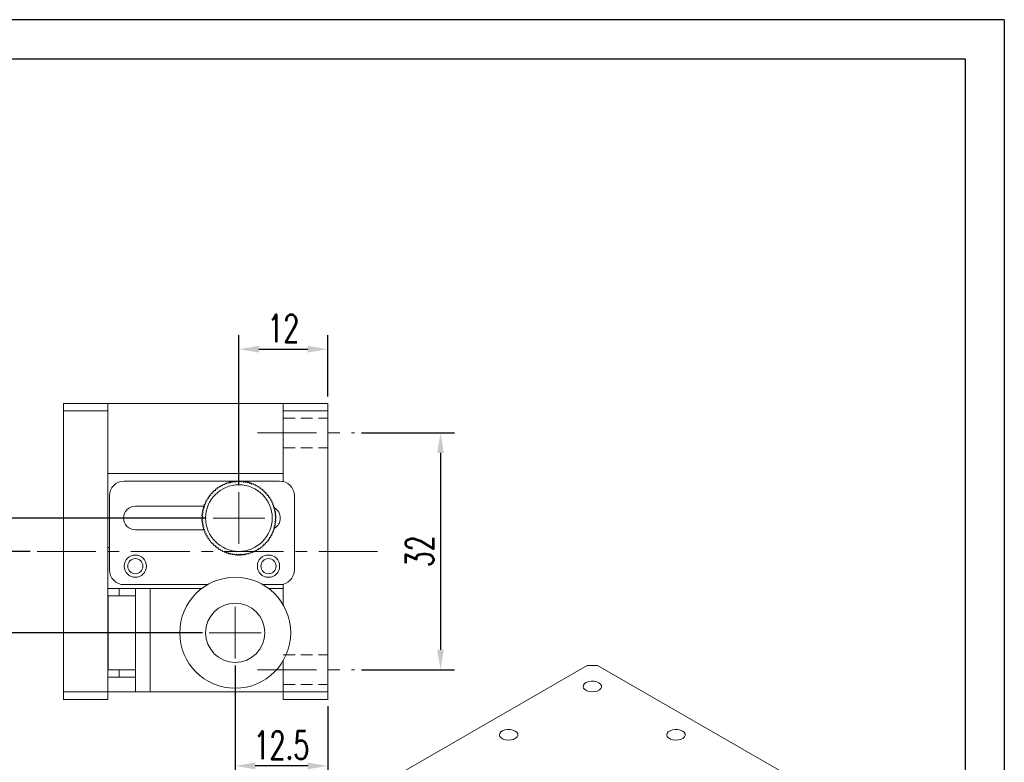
# Model space of a CAD drawing. Header units: millimetres. Extents: x 974 to 1271, y 297 to 507.
# Tile 5 of 5: x 1137 to 1271, y 406 to 507. Entities that reach past the tile are written whole.
import ezdxf

# ---------------------------------------------------------------- set-up
doc = ezdxf.new("R2010")
doc.units = ezdxf.units.MM
doc.header["$LTSCALE"] = 0.5
doc.linetypes.add('CENTER', pattern=[50.8, 31.75, -6.35, 6.35, -6.35])
doc.linetypes.add('DASHED2', pattern=[9.525, 6.35, -3.175])
doc.layers.get('0').update_dxf_attribs({"lineweight": 25})
for name, color, linetype, lineweight in [('中心线', 5, 'CENTER', 15), ('外框', 7, 'Continuous', 25), ('标注', 1, 'Continuous', 15), ('虚线', 6, 'DASHED2', 15)]:
    doc.layers.add(name, color=color, linetype=linetype, lineweight=lineweight)
doc.styles.get("Standard").update_dxf_attribs({"font": 'txt.shx', "width": 0.67})
doc.dimstyles.new('1.5', dxfattribs={"dimscale": 1.5, "dimtxt": 2.5, "dimasz": 1.8, "dimexe": 1.25, "dimexo": 0.625, "dimtad": 1, "dimdsep": 46, "dimtxsty": 'Standard', "dimcen": 1.8, "dimadec": 0, "dimazin": 0, "dimtfac": 1, "dimtmove": 0, "dimatfit": 3, "dimfxl": 0, "dimarcsym": 0})

# ---------------------------------------------------------------- blocks, each defined once
blk = doc.blocks.new('Y')
at = {"lineweight": 30}
for points in [[(-3857.44, 2213.99), (-4154.44, 2213.99), (-4154.44, 2003.97)], [(-4136.76, 2009.27), (-4136.76, 2208.69), (-3862.74, 2208.69)]]:
    blk.add_lwpolyline(points, dxfattribs=at)
blk = doc.blocks.new('W')
at = {"lineweight": 30}
for p, q in [((-3857.44, 2213.99), (-3857.44, 2003.97)), ((-3857.44, 2213.99), (-3857.44, 2003.97)), ((-3862.74, 2208.69), (-3862.74, 2009.27))]:
    blk.add_line(p, q, dxfattribs=at)
blk.add_blockref('Y', (0, 0))
blk = doc.blocks.new('*D37')
at = {"layer": 'Defpoints', "color": 0, "transparency": 16777216}
for p in [(1166.59, 420.29), (1179.09, 414.79), (1166.59, 405.79)]:
    blk.add_point(p, dxfattribs=at)
at = {"layer": '标注', "color": 0, "lineweight": -2, "transparency": 16777216}
for p, q in [((1166.59, 419.35), (1166.59, 403.91)), ((1179.09, 413.85), (1179.09, 403.91)), ((1176.39, 405.79), (1169.29, 405.79))]:
    blk.add_line(p, q, dxfattribs=at)
at = {"layer": '标注', "color": 0, "transparency": 16777216}
for points in [[(1169.29, 406.24), (1169.29, 405.34), (1166.59, 405.79)], [(1176.39, 406.24), (1176.39, 405.34), (1179.09, 405.79)]]:
    blk.add_solid(points, dxfattribs=at)
at = {"layer": '标注', "color": 0, "transparency": 16777216, "insert": (1172.84, 408.6), "char_height": 3.75, "attachment_point": 5}
blk.add_mtext('12.5', dxfattribs=at)
blk = doc.blocks.new('*D42')
at = {"layer": 'Defpoints', "color": 0, "transparency": 16777216}
for p in [(1179.09, 462.11), (1179.09, 454.79), (1167.09, 442.79)]:
    blk.add_point(p, dxfattribs=at)
at = {"layer": '标注', "color": 0, "lineweight": -2, "transparency": 16777216}
for p, q in [((1167.09, 443.73), (1167.09, 463.99)), ((1179.09, 455.73), (1179.09, 463.99)), ((1169.79, 462.11), (1176.39, 462.11))]:
    blk.add_line(p, q, dxfattribs=at)
at = {"layer": '标注', "color": 0, "transparency": 16777216}
for points in [[(1169.79, 462.56), (1169.79, 461.66), (1167.09, 462.11)], [(1176.39, 462.56), (1176.39, 461.66), (1179.09, 462.11)]]:
    blk.add_solid(points, dxfattribs=at)
at = {"layer": '标注', "color": 0, "transparency": 16777216, "insert": (1173.09, 464.93), "char_height": 3.75, "attachment_point": 5}
blk.add_mtext('12', dxfattribs=at)
blk = doc.blocks.new('*D43')
at = {"layer": 'Defpoints', "color": 0, "transparency": 16777216}
for p in [(1182.7, 450.79), (1182.7, 418.79), (1194.34, 418.79)]:
    blk.add_point(p, dxfattribs=at)
at = {"layer": '标注', "color": 0, "lineweight": -2, "transparency": 16777216}
for p, q in [((1183.64, 450.79), (1196.22, 450.79)), ((1194.34, 448.09), (1194.34, 421.49)), ((1183.64, 418.79), (1196.22, 418.79))]:
    blk.add_line(p, q, dxfattribs=at)
at = {"layer": '标注', "color": 0, "transparency": 16777216}
for points in [[(1193.89, 448.09), (1194.79, 448.09), (1194.34, 450.79)], [(1193.89, 421.49), (1194.79, 421.49), (1194.34, 418.79)]]:
    blk.add_solid(points, dxfattribs=at)
at = {"layer": '标注', "color": 0, "transparency": 16777216, "insert": (1191.53, 434.79), "char_height": 3.75, "attachment_point": 5, "rotation": 90}
blk.add_mtext('32', dxfattribs=at)
blk = doc.blocks.new('*D46')
at = {"layer": 'Defpoints', "color": 0, "transparency": 16777216}
for p in [(1163.59, 439.29), (1135.8, 434.79), (1139.8, 434.79)]:
    blk.add_point(p, dxfattribs=at)
at = {"layer": '标注', "color": 0, "lineweight": -2, "transparency": 16777216}
for p, q in [((1135.8, 441.99), (1135.8, 451.59)), ((1162.65, 439.29), (1133.92, 439.29)), ((1135.8, 434.79), (1135.8, 439.29)), ((1138.86, 434.79), (1133.92, 434.79)), ((1135.8, 432.09), (1135.8, 429.39))]:
    blk.add_line(p, q, dxfattribs=at)
at = {"layer": '标注', "color": 0, "transparency": 16777216}
for points in [[(1135.35, 441.99), (1136.25, 441.99), (1135.8, 439.29)], [(1135.35, 432.09), (1136.25, 432.09), (1135.8, 434.79)]]:
    blk.add_solid(points, dxfattribs=at)
at = {"layer": '标注', "color": 0, "transparency": 16777216, "insert": (1132.98, 448.14), "char_height": 3.75, "attachment_point": 5, "rotation": 90}
blk.add_mtext('4.5', dxfattribs=at)
blk = doc.blocks.new('*D47')
at = {"layer": 'Defpoints', "color": 0, "transparency": 16777216}
for p in [(1135.8, 434.79), (1139.8, 434.79), (1163.09, 423.79)]:
    blk.add_point(p, dxfattribs=at)
at = {"layer": '标注', "color": 0, "lineweight": -2, "transparency": 16777216}
for p, q in [((1138.86, 434.79), (1133.92, 434.79)), ((1135.8, 426.49), (1135.8, 432.09)), ((1162.15, 423.79), (1133.92, 423.79))]:
    blk.add_line(p, q, dxfattribs=at)
at = {"layer": '标注', "color": 0, "transparency": 16777216}
for points in [[(1135.35, 432.09), (1136.25, 432.09), (1135.8, 434.79)], [(1135.35, 426.49), (1136.25, 426.49), (1135.8, 423.79)]]:
    blk.add_solid(points, dxfattribs=at)
at = {"layer": '标注', "color": 0, "transparency": 16777216, "insert": (1132.98, 429.29), "char_height": 3.75, "attachment_point": 5, "rotation": 90}
blk.add_mtext('11', dxfattribs=at)

msp = doc.modelspace()

# ---------------------------------------------------------------- linework, layer by layer
at = {"color": 7, "linetype": 'Continuous', "lineweight": 15}
for p, q in [((1143.388, 453.79), (1143.388, 454.79)), ((1143.388, 454.79), (1149.388, 454.79)), ((1149.388, 453.79), (1149.388, 454.79)), ((1149.388, 454.79), (1173.088, 454.79)), ((1179.088, 454.79), (1173.088, 454.79)), ((1173.088, 454.79), (1173.088, 453.79)), ((1179.088, 454.79), (1179.088, 453.79)), ((1143.388, 415.79), (1143.388, 453.79)), ((1143.388, 453.79), (1149.388, 453.79)), ((1149.388, 415.79), (1149.388, 453.79)), ((1179.088, 453.79), (1173.088, 453.79)), ((1173.088, 453.79), (1173.088, 444.227)), ((1179.088, 453.79), (1179.088, 415.79)), ((1149.388, 435.29), (1149.388, 445.29)), ((1149.388, 445.29), (1173.088, 445.29)), ((1173.088, 444.227), (1173.088, 445.29)), ((1172.588, 444.29), (1151.588, 444.29)), ((1164.001, 443.223), (1164.14, 443.204)), ((1164.14, 443.204), (1164.161, 443.343)), ((1164.239, 443.399), (1164.377, 443.372)), ((1164.377, 443.372), (1164.406, 443.51)), ((1164.488, 443.561), (1164.624, 443.525)), ((1164.624, 443.525), (1164.661, 443.661)), ((1164.745, 443.707), (1164.879, 443.664)), ((1164.879, 443.664), (1164.924, 443.797)), ((1165.011, 443.838), (1165.142, 443.787)), ((1165.142, 443.787), (1165.195, 443.918)), ((1165.284, 443.953), (1165.412, 443.895)), ((1165.412, 443.895), (1165.472, 444.022)), ((1165.564, 444.052), (1165.688, 443.986)), ((1165.688, 443.986), (1165.755, 444.109)), ((1165.848, 444.134), (1165.968, 444.06)), ((1165.968, 444.06), (1166.043, 444.18)), ((1166.137, 444.199), (1166.253, 444.118)), ((1166.253, 444.118), (1166.335, 444.233)), ((1166.43, 444.247), (1166.54, 444.159)), ((1166.54, 444.159), (1166.629, 444.269)), ((1166.725, 444.277), (1166.83, 444.183)), ((1166.83, 444.183), (1166.924, 444.287)), ((1167.021, 444.29), (1167.12, 444.19)), ((1167.12, 444.19), (1167.221, 444.288)), ((1167.317, 444.285), (1167.41, 444.18)), ((1167.41, 444.18), (1167.517, 444.272)), ((1167.613, 444.263), (1167.699, 444.152)), ((1167.699, 444.152), (1167.811, 444.238)), ((1167.906, 444.223), (1167.986, 444.107)), ((1167.986, 444.107), (1168.103, 444.186)), ((1168.197, 444.166), (1168.27, 444.045)), ((1168.27, 444.045), (1168.391, 444.117)), ((1168.484, 444.091), (1168.55, 443.967)), ((1168.55, 443.967), (1168.675, 444.032)), ((1168.766, 444), (1168.824, 443.872)), ((1168.824, 443.872), (1168.953, 443.929)), ((1169.042, 443.893), (1169.093, 443.761)), ((1169.093, 443.761), (1169.224, 443.811)), ((1169.311, 443.769), (1169.354, 443.635)), ((1169.354, 443.635), (1169.488, 443.676)), ((1169.573, 443.629), (1169.607, 443.493)), ((1169.607, 443.493), (1169.744, 443.526)), ((1169.825, 443.474), (1169.852, 443.336)), ((1169.852, 443.336), (1169.99, 443.362)), ((1170.068, 443.305), (1170.087, 443.165)), ((1149.588, 442.29), (1149.588, 432.29)), ((1162.825, 441.902), (1162.962, 441.933)), ((1162.962, 441.933), (1162.932, 442.07)), ((1162.987, 442.15), (1163.126, 442.173)), ((1163.126, 442.173), (1163.104, 442.312)), ((1163.163, 442.388), (1163.303, 442.402)), ((1163.303, 442.402), (1163.29, 442.542)), ((1163.354, 442.615), (1163.494, 442.621)), ((1163.494, 442.621), (1163.49, 442.762)), ((1163.557, 442.83), (1163.698, 442.828)), ((1163.698, 442.828), (1163.702, 442.969)), ((1163.773, 443.033), (1163.914, 443.023)), ((1163.914, 443.023), (1163.926, 443.163)), ((1170.087, 443.165), (1170.226, 443.183)), ((1170.301, 443.121), (1170.311, 442.981)), ((1170.311, 442.981), (1170.452, 442.99)), ((1170.522, 442.924), (1170.524, 442.784)), ((1170.524, 442.784), (1170.665, 442.784)), ((1170.732, 442.715), (1170.725, 442.574)), ((1170.725, 442.574), (1170.866, 442.566)), ((1170.928, 442.493), (1170.913, 442.353)), ((1170.913, 442.353), (1171.053, 442.337)), ((1171.111, 442.26), (1171.088, 442.121)), ((1171.088, 442.121), (1171.226, 442.096)), ((1171.28, 442.016), (1171.249, 441.879)), ((1174.588, 432.29), (1174.588, 442.29)), ((1162.456, 440.89), (1153.088, 440.89)), ((1162.248, 440.543), (1162.37, 440.612)), ((1162.37, 440.612), (1162.302, 440.735)), ((1162.33, 440.827), (1162.457, 440.89)), ((1162.457, 440.89), (1162.396, 441.016)), ((1162.43, 441.107), (1162.56, 441.161)), ((1162.56, 441.161), (1162.506, 441.291)), ((1162.546, 441.379), (1162.678, 441.426)), ((1162.678, 441.426), (1162.633, 441.559)), ((1162.677, 441.645), (1162.813, 441.684)), ((1162.813, 441.684), (1162.775, 441.819)), ((1171.249, 441.879), (1171.385, 441.846)), ((1171.434, 441.763), (1171.395, 441.628)), ((1171.395, 441.628), (1171.529, 441.587)), ((1171.573, 441.501), (1171.526, 441.369)), ((1171.526, 441.369), (1171.658, 441.32)), ((1171.696, 441.232), (1171.641, 441.102)), ((1171.641, 441.102), (1171.77, 441.046)), ((1171.803, 440.955), (1171.74, 440.829)), ((1171.74, 440.829), (1171.866, 440.765)), ((1171.893, 440.673), (1171.823, 440.551)), ((1171.823, 440.551), (1171.945, 440.48)), ((1162.19, 439.177), (1162.088, 439.274)), ((1162.089, 439.371), (1162.191, 439.467)), ((1162.191, 439.467), (1162.096, 439.571)), ((1162.102, 439.667), (1162.211, 439.757)), ((1162.211, 439.757), (1162.121, 439.866)), ((1162.134, 439.962), (1162.247, 440.045)), ((1162.247, 440.045), (1162.164, 440.159)), ((1162.182, 440.254), (1162.3, 440.331)), ((1162.3, 440.331), (1162.224, 440.449)), ((1171.967, 440.386), (1171.89, 440.268)), ((1171.89, 440.268), (1172.007, 440.19)), ((1172.023, 440.095), (1171.939, 439.982)), ((1171.939, 439.982), (1172.051, 439.897)), ((1172.062, 439.801), (1171.972, 439.693)), ((1171.972, 439.693), (1172.078, 439.602)), ((1172.084, 439.506), (1171.987, 439.403)), ((1171.987, 439.403), (1172.088, 439.306)), ((1162.093, 439.075), (1162.19, 439.177)), ((1162.205, 438.887), (1162.098, 438.978)), ((1162.114, 438.779), (1162.205, 438.887)), ((1162.237, 438.598), (1162.125, 438.683)), ((1162.153, 438.485), (1162.237, 438.598)), ((1162.287, 438.312), (1162.17, 438.39)), ((1162.21, 438.194), (1162.287, 438.312)), ((1162.353, 438.029), (1162.232, 438.101)), ((1162.283, 437.907), (1162.353, 438.029)), ((1171.929, 438.037), (1171.806, 437.968)), ((1171.806, 437.968), (1171.875, 437.845)), ((1171.994, 438.326), (1171.876, 438.25)), ((1171.876, 438.25), (1171.952, 438.131)), ((1172.043, 438.619), (1171.93, 438.535)), ((1171.93, 438.535), (1172.012, 438.421)), ((1172.074, 438.913), (1171.966, 438.823)), ((1171.966, 438.823), (1172.055, 438.714)), ((1172.088, 439.209), (1171.985, 439.113)), ((1171.985, 439.113), (1172.08, 439.01)), ((1153.088, 437.69), (1162.406, 437.69)), ((1162.436, 437.751), (1162.311, 437.815)), ((1162.374, 437.625), (1162.436, 437.751)), ((1162.536, 437.478), (1162.407, 437.534)), ((1162.481, 437.349), (1162.536, 437.478)), ((1162.651, 437.212), (1162.519, 437.26)), ((1162.604, 437.079), (1162.651, 437.212)), ((1162.782, 436.952), (1162.647, 436.993)), ((1162.743, 436.817), (1162.782, 436.952)), ((1162.928, 436.701), (1162.791, 436.734)), ((1162.897, 436.564), (1162.928, 436.701)), ((1171.352, 436.678), (1171.215, 436.648)), ((1171.215, 436.648), (1171.244, 436.51)), ((1171.499, 436.935), (1171.364, 436.897)), ((1171.364, 436.897), (1171.401, 436.761)), ((1171.631, 437.201), (1171.498, 437.154)), ((1171.498, 437.154), (1171.544, 437.021)), ((1171.747, 437.474), (1171.617, 437.419)), ((1171.617, 437.419), (1171.67, 437.289)), ((1171.846, 437.753), (1171.72, 437.691)), ((1171.72, 437.691), (1171.781, 437.564)), ((1149.388, 435.29), (1149.588, 435.29)), ((1163.089, 436.46), (1162.95, 436.484)), ((1163.065, 436.321), (1163.089, 436.46)), ((1163.263, 436.228), (1163.123, 436.244)), ((1163.248, 436.088), (1163.263, 436.228)), ((1163.451, 436.006), (1163.311, 436.014)), ((1163.445, 435.866), (1163.451, 436.006)), ((1163.652, 435.797), (1163.512, 435.796)), ((1163.654, 435.656), (1163.652, 435.797)), ((1163.865, 435.599), (1163.725, 435.59)), ((1163.876, 435.459), (1163.865, 435.599)), ((1164.09, 435.415), (1163.95, 435.398)), ((1164.108, 435.275), (1164.09, 435.415)), ((1164.324, 435.244), (1164.186, 435.219)), ((1164.351, 435.106), (1164.324, 435.244)), ((1170.036, 435.376), (1170.016, 435.237)), ((1170.176, 435.357), (1170.036, 435.376)), ((1170.263, 435.558), (1170.251, 435.417)), ((1170.403, 435.547), (1170.263, 435.558)), ((1170.478, 435.752), (1170.475, 435.612)), ((1170.619, 435.75), (1170.478, 435.752)), ((1170.823, 435.965), (1170.682, 435.959)), ((1170.682, 435.959), (1170.687, 435.819)), ((1171.013, 436.192), (1170.873, 436.178)), ((1170.873, 436.178), (1170.886, 436.038)), ((1171.19, 436.43), (1171.051, 436.408)), ((1171.051, 436.408), (1171.072, 436.269)), ((1149.588, 434.79), (1149.388, 434.79)), ((1149.388, 434.79), (1149.388, 429.79)), ((1164.569, 435.087), (1164.432, 435.054)), ((1164.604, 434.951), (1164.569, 435.087)), ((1164.822, 434.945), (1164.688, 434.904)), ((1164.865, 434.811), (1164.822, 434.945)), ((1165.084, 434.819), (1164.952, 434.769)), ((1165.135, 434.688), (1165.084, 434.819)), ((1165.352, 434.708), (1165.224, 434.651)), ((1165.411, 434.58), (1165.352, 434.708)), ((1165.627, 434.613), (1165.502, 434.549)), ((1165.693, 434.489), (1165.627, 434.613)), ((1165.906, 434.535), (1165.785, 434.463)), ((1165.979, 434.415), (1165.906, 434.535)), ((1166.19, 434.473), (1166.074, 434.394)), ((1166.27, 434.358), (1166.19, 434.473)), ((1166.477, 434.428), (1166.365, 434.343)), ((1166.564, 434.318), (1166.477, 434.428)), ((1166.766, 434.401), (1166.66, 434.309)), ((1166.859, 434.295), (1166.766, 434.401)), ((1167.056, 434.39), (1166.956, 434.292)), ((1167.156, 434.291), (1167.056, 434.39)), ((1167.347, 434.397), (1167.252, 434.293)), ((1167.452, 434.303), (1167.347, 434.397)), ((1167.636, 434.421), (1167.548, 434.311)), ((1167.747, 434.334), (1167.636, 434.421)), ((1167.924, 434.462), (1167.842, 434.347)), ((1168.039, 434.381), (1167.924, 434.462)), ((1168.208, 434.52), (1168.133, 434.401)), ((1168.328, 434.446), (1168.208, 434.52)), ((1168.489, 434.595), (1168.421, 434.471)), ((1168.613, 434.528), (1168.489, 434.595)), ((1168.764, 434.686), (1168.704, 434.559)), ((1168.892, 434.627), (1168.764, 434.686)), ((1169.034, 434.793), (1168.982, 434.663)), ((1169.165, 434.742), (1169.034, 434.793)), ((1169.297, 434.916), (1169.253, 434.783)), ((1169.431, 434.873), (1169.297, 434.916)), ((1169.553, 435.055), (1169.516, 434.919)), ((1169.689, 435.02), (1169.553, 435.055)), ((1169.799, 435.208), (1169.771, 435.071)), ((1169.937, 435.181), (1169.799, 435.208)), ((1151.588, 430.29), (1162.847, 430.29)), ((1170.33, 430.29), (1172.588, 430.29)), ((1173.088, 430.354), (1173.088, 429.79)), ((1153.088, 429.79), (1149.388, 429.79)), ((1149.402, 428.79), (1149.388, 428.79)), ((1149.402, 418.79), (1149.402, 428.79)), ((1153.088, 428.79), (1149.402, 428.79)), ((1150.888, 429.79), (1150.888, 428.79)), ((1153.088, 415.79), (1153.088, 429.79)), ((1155.088, 429.79), (1153.088, 429.79)), ((1155.088, 415.79), (1155.088, 429.79)), ((1162.088, 429.79), (1155.088, 429.79)), ((1173.088, 429.79), (1171.088, 429.79)), ((1173.088, 427.532), (1173.088, 429.79)), ((1173.088, 415.79), (1173.088, 420.048)), ((1214.159, 419.383), (1187.288, 403.871)), ((1215.573, 419.383), (1214.159, 419.383)), ((1242.443, 403.871), (1215.573, 419.383)), ((1149.402, 418.79), (1149.388, 418.79)), ((1153.088, 418.79), (1149.402, 418.79)), ((1150.888, 418.79), (1150.888, 417.79)), ((1153.088, 417.79), (1149.388, 417.79)), ((1143.388, 415.79), (1149.388, 415.79)), ((1143.388, 414.79), (1143.388, 415.79)), ((1149.388, 414.79), (1149.388, 415.79)), ((1153.088, 415.79), (1149.388, 415.79)), ((1155.088, 415.79), (1153.088, 415.79)), ((1173.088, 415.79), (1155.088, 415.79)), ((1179.088, 415.79), (1173.088, 415.79)), ((1173.088, 415.79), (1173.088, 414.79)), ((1179.088, 415.79), (1179.088, 414.79)), ((1143.388, 414.79), (1149.388, 414.79)), ((1179.088, 414.79), (1173.088, 414.79))]:
    msp.add_line(p, q, dxfattribs=at)
at = {"color": 7, "linetype": 'Continuous', "lineweight": 15, "flags": 128}
for points in [[(1215.75, 417.036), (1215.45, 417.163), (1215.098, 417.234), (1214.726, 417.242), (1214.366, 417.187), (1214.05, 417.072), (1213.807, 416.909), (1213.658, 416.712), (1213.617, 416.498), (1213.686, 416.287), (1213.86, 416.097), (1214.123, 415.945), (1214.453, 415.844), (1214.819, 415.804), (1215.189, 415.828), (1215.531, 415.914), (1215.813, 416.055), (1216.011, 416.237), (1216.108, 416.444), (1216.094, 416.659), (1215.971, 416.862), (1215.75, 417.036)], [(1204.436, 410.504), (1204.136, 410.632), (1203.784, 410.703), (1203.412, 410.711), (1203.052, 410.655), (1202.737, 410.541), (1202.494, 410.378), (1202.345, 410.181), (1202.303, 409.967), (1202.372, 409.756), (1202.546, 409.565), (1202.81, 409.413), (1203.139, 409.313), (1203.505, 409.273), (1203.875, 409.297), (1204.217, 409.383), (1204.499, 409.523), (1204.698, 409.705), (1204.794, 409.913), (1204.78, 410.128), (1204.657, 410.331), (1204.436, 410.504)], [(1227.063, 410.504), (1226.763, 410.632), (1226.412, 410.703), (1226.039, 410.711), (1225.679, 410.655), (1225.364, 410.541), (1225.121, 410.378), (1224.972, 410.181), (1224.93, 409.967), (1224.999, 409.756), (1225.174, 409.565), (1225.437, 409.413), (1225.766, 409.313), (1226.133, 409.273), (1226.503, 409.297), (1226.844, 409.383), (1227.127, 409.523), (1227.325, 409.705), (1227.421, 409.913), (1227.408, 410.128), (1227.284, 410.331), (1227.063, 410.504)]]:
    msp.add_lwpolyline(points, dxfattribs=at)
at = {"color": 7, "linetype": 'Continuous', "lineweight": 15}
for centre, radius in [((1167.088, 439.29), 4.5), ((1153.088, 432.79), 1.5), ((1171.088, 432.79), 1.5), ((1153.088, 432.79), 1.025), ((1171.088, 432.79), 1.025), ((1166.588, 423.79), 7.5), ((1166.588, 423.79), 4)]:
    msp.add_circle(centre, radius, dxfattribs=at)
for centre, radius, start, end in [((1151.588, 442.29), 2, 90, 180), ((1167.088, 439.29), 5, 128.13167, 129.23592), ((1167.088, 439.29), 5, 124.73545, 125.83969), ((1167.088, 439.29), 5, 121.33922, 122.44346), ((1167.088, 439.29), 5, 117.94299, 119.04724), ((1167.088, 439.29), 5, 114.54677, 115.65101), ((1167.088, 439.29), 5, 111.15054, 112.25478), ((1167.088, 439.29), 5, 107.75431, 108.85856), ((1167.088, 439.29), 5, 104.35809, 105.46233), ((1167.088, 439.29), 5, 100.96186, 102.0661), ((1167.088, 439.29), 5, 97.56564, 98.66988), ((1167.088, 439.29), 5, 94.16941, 95.27365), ((1167.088, 439.29), 5, 90.77318, 91.87743), ((1167.088, 439.29), 5, 87.37696, 88.4812), ((1167.088, 439.29), 5, 83.98073, 85.08497), ((1167.088, 439.29), 5, 80.5845, 81.68875), ((1167.088, 439.29), 5, 77.18828, 78.29252), ((1167.088, 439.29), 5, 73.79205, 74.89629), ((1167.088, 439.29), 5, 70.39582, 71.50007), ((1167.088, 439.29), 5, 66.9996, 68.10384), ((1167.088, 439.29), 5, 63.60337, 64.70761), ((1167.088, 439.29), 5, 60.20715, 61.31139), ((1167.088, 439.29), 5, 56.81092, 57.91516), ((1167.088, 439.29), 5, 53.41469, 54.51893), ((1172.588, 442.29), 2, 0, 90), ((1167.088, 439.29), 5, 148.50903, 149.61327), ((1167.088, 439.29), 5, 145.11281, 146.21705), ((1167.088, 439.29), 5, 141.71658, 142.82082), ((1167.088, 439.29), 5, 138.32035, 139.4246), ((1167.088, 439.29), 5, 134.92413, 136.02837), ((1167.088, 439.29), 5, 131.5279, 132.63214), ((1167.088, 439.29), 5, 50.01847, 51.12271), ((1167.088, 439.29), 5, 46.62224, 47.72648), ((1167.088, 439.29), 5, 43.22601, 44.33026), ((1167.088, 439.29), 5, 39.82979, 40.93403), ((1167.088, 439.29), 5, 36.43356, 37.5378), ((1167.088, 439.29), 5, 33.03733, 34.14158), ((1153.088, 439.29), 1.6, 90, 270), ((1167.088, 439.29), 5, 162.09394, 163.19818), ((1167.088, 439.29), 5, 158.69771, 159.80195), ((1167.088, 439.29), 5, 155.30148, 156.40573), ((1167.088, 439.29), 5, 151.90526, 153.0095), ((1167.088, 439.29), 5, 29.64111, 30.74535), ((1167.088, 439.29), 5, 26.24488, 27.34912), ((1167.088, 439.29), 5, 22.84865, 23.9529), ((1167.088, 439.29), 5, 19.45243, 20.55667), ((1171.088, 439.29), 1.6, 298.59197, 59.78148), ((1167.088, 439.29), 5, 16.0562, 17.16044), ((1167.088, 439.29), 5, 179.07507, 180.17931), ((1167.088, 439.29), 5, 175.67884, 176.78309), ((1167.088, 439.29), 5, 172.28262, 173.38686), ((1167.088, 439.29), 5, 168.88639, 169.99063), ((1167.088, 439.29), 5, 165.49016, 166.59441), ((1167.088, 439.29), 5, 12.65998, 13.76422), ((1167.088, 439.29), 5, 9.26375, 10.36799), ((1167.088, 439.29), 5, 5.86752, 6.97176), ((1167.088, 439.29), 5, 2.4713, 3.57554), ((1167.088, 439.29), 5, 359.07507, 0.17931), ((1167.088, 439.29), 5, 182.4713, 183.57554), ((1167.088, 439.29), 5, 185.86752, 186.97176), ((1167.088, 439.29), 5, 189.26375, 190.36799), ((1167.088, 439.29), 5, 192.65998, 193.76422), ((1167.088, 439.29), 5, 196.0562, 197.16044), ((1167.088, 439.29), 5, 345.49016, 346.59441), ((1167.088, 439.29), 5, 348.88639, 349.99063), ((1167.088, 439.29), 5, 352.28262, 353.38686), ((1167.088, 439.29), 5, 355.67884, 356.78309), ((1167.088, 439.29), 5, 199.45243, 200.55667), ((1167.088, 439.29), 5, 202.84865, 203.9529), ((1167.088, 439.29), 5, 206.24488, 207.34912), ((1167.088, 439.29), 5, 209.64111, 210.74535), ((1167.088, 439.29), 5, 213.03733, 214.14158), ((1167.088, 439.29), 5, 328.50903, 329.61327), ((1167.088, 439.29), 5, 331.90526, 333.0095), ((1167.088, 439.29), 5, 335.30148, 336.40573), ((1167.088, 439.29), 5, 338.69771, 339.80195), ((1167.088, 439.29), 5, 342.09394, 343.19818), ((1167.088, 439.29), 5, 216.43356, 217.5378), ((1167.088, 439.29), 5, 219.82979, 220.93403), ((1167.088, 439.29), 5, 223.22601, 224.33026), ((1167.088, 439.29), 5, 226.62224, 227.72648), ((1167.088, 439.29), 5, 230.01847, 231.12271), ((1167.088, 439.29), 5, 233.41469, 234.51893), ((1167.088, 439.29), 5, 304.73545, 305.83969), ((1167.088, 439.29), 5, 308.13167, 309.23592), ((1167.088, 439.29), 5, 311.5279, 312.63214), ((1167.088, 439.29), 5, 314.92413, 316.02837), ((1167.088, 439.29), 5, 318.32035, 319.4246), ((1167.088, 439.29), 5, 321.71658, 322.82082), ((1167.088, 439.29), 5, 325.11281, 326.21705), ((1167.088, 439.29), 5, 236.81092, 237.91516), ((1167.088, 439.29), 5, 240.20715, 241.31139), ((1167.088, 439.29), 5, 243.60337, 244.70761), ((1167.088, 439.29), 5, 246.9996, 248.10384), ((1167.088, 439.29), 5, 250.39582, 251.50007), ((1167.088, 439.29), 5, 253.79205, 254.89629), ((1167.088, 439.29), 5, 257.18828, 258.29252), ((1167.088, 439.29), 5, 260.5845, 261.68875), ((1167.088, 439.29), 5, 263.98073, 265.08497), ((1167.088, 439.29), 5, 267.37696, 268.4812), ((1167.088, 439.29), 5, 270.77318, 271.87743), ((1167.088, 439.29), 5, 274.16941, 275.27365), ((1167.088, 439.29), 5, 277.56564, 278.66988), ((1167.088, 439.29), 5, 280.96186, 282.0661), ((1167.088, 439.29), 5, 284.35809, 285.46233), ((1167.088, 439.29), 5, 287.75431, 288.85856), ((1167.088, 439.29), 5, 291.15054, 292.25478), ((1167.088, 439.29), 5, 294.54677, 295.65101), ((1167.088, 439.29), 5, 297.94299, 299.04724), ((1167.088, 439.29), 5, 301.33922, 302.44346), ((1151.588, 432.29), 2, 180, 270), ((1172.588, 432.29), 2, 270, 0)]:
    msp.add_arc(centre, radius, start, end, dxfattribs=at)
at = {"layer": '中心线', "ltscale": 0.5}
for p, q in [((1169.623, 450.79), (1182.698, 450.79)), ((1167.088, 442.79), (1167.088, 435.79)), ((1163.588, 439.29), (1170.588, 439.29)), ((1139.8, 434.79), (1186.014, 434.79)), ((1166.588, 427.29), (1166.588, 420.29)), ((1163.088, 423.79), (1170.088, 423.79)), ((1169.623, 418.79), (1182.698, 418.79))]:
    msp.add_line(p, q, dxfattribs=at)
at = {"layer": '虚线', "ltscale": 0.5}
for p, q in [((1173.088, 452.79), (1179.088, 452.79)), ((1173.088, 448.79), (1179.088, 448.79)), ((1173.088, 420.79), (1179.088, 420.79)), ((1173.088, 416.79), (1179.088, 416.79))]:
    msp.add_line(p, q, dxfattribs=at)

# ---------------------------------------------------------------- block references
at = {"layer": '外框', "lineweight": 25}
msp.add_blockref('W', (5127.988, -1707.351), dxfattribs=at)

# ---------------------------------------------------------------- dimensions: what is measured, and where the dimension line sits
at = {"layer": '标注'}
for base, p1, p2, picture, middle in [((1179.088, 462.113), (1167.088, 442.79), (1179.088, 454.79), '*D42', (1173.088, 464.925)), ((1166.588, 405.787), (1179.088, 414.79), (1166.588, 420.29), '*D37', (1172.838, 408.599))]:
    dim = msp.add_linear_dim(base=base, p1=p1, p2=p2, dimstyle='1.5', dxfattribs=at)
    dim.commit()
    dim.dimension.update_dxf_attribs({"geometry": picture, "text_midpoint": middle})
dim = msp.add_linear_dim(base=(1135.796, 434.79), p1=(1163.588, 439.29), p2=(1139.8, 434.79), angle=90, dimstyle='1.5', dxfattribs=at)
dim.commit()
dim.dimension.update_dxf_attribs({"geometry": '*D46', "text_midpoint": (1135.796, 448.14), "dimtype": 160})
for base, p1, p2, picture, middle in [((1194.34, 418.79), (1182.698, 450.79), (1182.698, 418.79), '*D43', (1191.528, 434.79)), ((1135.796, 434.79), (1163.088, 423.79), (1139.8, 434.79), '*D47', (1132.983, 429.29))]:
    dim = msp.add_linear_dim(base=base, p1=p1, p2=p2, angle=90, dimstyle='1.5', dxfattribs=at)
    dim.commit()
    dim.dimension.update_dxf_attribs({"geometry": picture, "text_midpoint": middle})

doc.saveas('drawing.dxf')
